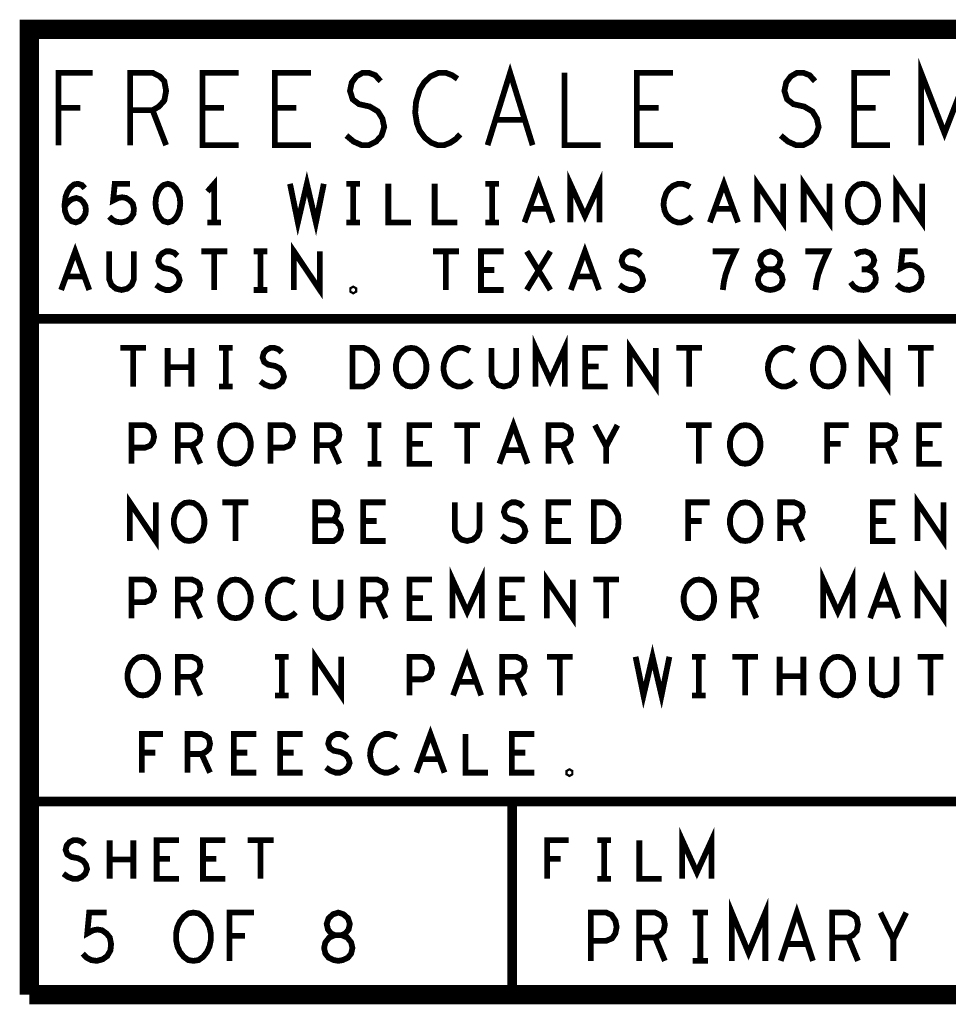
# Model space of a CAD drawing. Extents: x -1.06 to 2.96, y -1.58 to 2.
# Tile 1 of 8: x -1.06 to -0.09, y -1.58 to -0.56. Entities that reach past the tile are written whole.
import ezdxf

# ---------------------------------------------------------------- set-up
doc = ezdxf.new("R2010")
doc.units = 0
doc.layers.add('PAS_ART', color=6, linetype='CONTINUOUS')

msp = doc.modelspace()

# ---------------------------------------------------------------- linework, layer by layer
at = {"layer": 'PAS_ART'}
for points, const_width in [([(2.9538, -0.5653), (2.9538, -1.5653), (-1.0462, -1.5653)], 0.02), ([(-1.0462, -1.5653), (-1.0462, -0.5653), (2.9538, -0.5653)], 0.02), ([(-0.57153, -0.6853), (-0.5482, -0.6103), (-0.52487, -0.6853)], 0.006), ([(-0.12247, -0.6853), (-0.12247, -0.6103), (-0.0982, -0.6728), (-0.07393, -0.6103), (-0.07393, -0.6853)], 0.006), ([(-1.01593, -0.6853), (-1.01593, -0.6103), (-0.98047, -0.6103)], 0.006), ([(-0.94187, -0.6853), (-0.94187, -0.6103), (-0.91853, -0.6103), (-0.91107, -0.61405), (-0.9064, -0.61905), (-0.90453, -0.62905), (-0.9064, -0.63905), (-0.912, -0.6453), (-0.91853, -0.64905), (-0.94187, -0.64905)], 0.006), ([(-0.82953, -0.6853), (-0.86687, -0.6853), (-0.86687, -0.6103), (-0.82953, -0.6103)], 0.006), ([(-0.75453, -0.6853), (-0.79187, -0.6853), (-0.79187, -0.6103), (-0.75453, -0.6103)], 0.006), ([(-0.7178, -0.6753), (-0.71033, -0.68155), (-0.70193, -0.6853), (-0.69447, -0.6853), (-0.687, -0.68155), (-0.6814, -0.6753), (-0.6786, -0.66655), (-0.68047, -0.6578), (-0.68513, -0.6503), (-0.69353, -0.6453), (-0.70473, -0.6428), (-0.71127, -0.6378), (-0.71407, -0.62905), (-0.7122, -0.6203), (-0.70753, -0.61405), (-0.701, -0.6103), (-0.69447, -0.6103), (-0.68793, -0.6128), (-0.68233, -0.61905)], 0.006), ([(-0.60267, -0.61655), (-0.60827, -0.6128), (-0.6148, -0.6103), (-0.62227, -0.6103), (-0.63067, -0.61405), (-0.6372, -0.6203), (-0.64187, -0.6278), (-0.6456, -0.6403), (-0.64653, -0.65155), (-0.64467, -0.6628), (-0.64187, -0.6703), (-0.63627, -0.6778), (-0.62973, -0.6828), (-0.6232, -0.6853), (-0.61667, -0.6853), (-0.61013, -0.6828), (-0.60453, -0.67905), (-0.59987, -0.67405)], 0.006), ([(-0.49187, -0.6103), (-0.49187, -0.6853), (-0.45453, -0.6853)], 0.006), ([(-0.37953, -0.6853), (-0.41687, -0.6853), (-0.41687, -0.6103), (-0.37953, -0.6103)], 0.006), ([(-0.2678, -0.6753), (-0.26033, -0.68155), (-0.25193, -0.6853), (-0.24447, -0.6853), (-0.237, -0.68155), (-0.2314, -0.6753), (-0.2286, -0.66655), (-0.23047, -0.6578), (-0.23513, -0.6503), (-0.24353, -0.6453), (-0.25473, -0.6428), (-0.26127, -0.6378), (-0.26407, -0.62905), (-0.2622, -0.6203), (-0.25753, -0.61405), (-0.251, -0.6103), (-0.24447, -0.6103), (-0.23793, -0.6128), (-0.23233, -0.61905)], 0.006), ([(-0.15453, -0.6853), (-0.19187, -0.6853), (-0.19187, -0.6103), (-0.15453, -0.6103)], 0.006), ([(-0.99353, -0.64655), (-1.01593, -0.64655)], 0.006), ([(-0.91853, -0.64905), (-0.90453, -0.6853)], 0.006), ([(-0.84447, -0.64655), (-0.86687, -0.64655)], 0.006), ([(-0.76947, -0.64655), (-0.79187, -0.64655)], 0.006), ([(-0.39447, -0.64655), (-0.41687, -0.64655)], 0.006), ([(-0.16947, -0.64655), (-0.19187, -0.64655)], 0.006), ([(-0.53327, -0.65905), (-0.56313, -0.65905)], 0.006), ([(-0.7762, -0.7253), (-0.76803, -0.7653), (-0.7587, -0.7253), (-0.74937, -0.7653), (-0.7412, -0.7253)], 0.006), ([(-0.48587, -0.7653), (-0.48587, -0.7253), (-0.4707, -0.75863), (-0.45553, -0.7253), (-0.45553, -0.7653)], 0.006), ([(-1.00978, -0.74863), (-1.0057, -0.74397), (-1.0022, -0.7413), (-0.99753, -0.73997), (-0.99345, -0.7413), (-0.99053, -0.74397), (-0.9882, -0.74797), (-0.98762, -0.75263), (-0.9882, -0.75663), (-0.99053, -0.76063), (-0.99403, -0.76397), (-0.99812, -0.7653), (-1.00278, -0.76397), (-1.00687, -0.75997), (-1.0092, -0.75397), (-1.00978, -0.7473), (-1.00862, -0.73863), (-1.00687, -0.73397), (-1.00395, -0.7293), (-0.99987, -0.72597), (-0.99578, -0.7253), (-0.9917, -0.72663), (-0.98878, -0.72997)], 0.006), ([(-0.96353, -0.7593), (-0.96003, -0.76263), (-0.95595, -0.76463), (-0.9507, -0.7653), (-0.94545, -0.76397), (-0.94137, -0.7613), (-0.93845, -0.75663), (-0.93787, -0.7513), (-0.93903, -0.74597), (-0.94195, -0.74263), (-0.94603, -0.73997), (-0.95012, -0.7393), (-0.9542, -0.73997), (-0.95945, -0.74263), (-0.9577, -0.7253), (-0.94195, -0.7253)], 0.006), ([(-0.9027, -0.7253), (-0.90737, -0.72663), (-0.91087, -0.72997), (-0.9132, -0.73397), (-0.91495, -0.7393), (-0.91553, -0.7453), (-0.91495, -0.7513), (-0.9132, -0.75663), (-0.91087, -0.76063), (-0.90737, -0.76397), (-0.9027, -0.7653), (-0.89803, -0.76397), (-0.89453, -0.76063), (-0.8922, -0.75663), (-0.89045, -0.7513), (-0.88987, -0.7453), (-0.89045, -0.7393), (-0.8922, -0.73397), (-0.89453, -0.72997), (-0.89803, -0.72663), (-0.9027, -0.7253)], 0.006), ([(-0.8547, -0.7653), (-0.8547, -0.7253), (-0.8617, -0.7333)], 0.006), ([(-0.7177, -0.7253), (-0.7037, -0.7253)], 0.006), ([(-0.7107, -0.7253), (-0.7107, -0.7653)], 0.006), ([(-0.67437, -0.7253), (-0.67437, -0.7653), (-0.65103, -0.7653)], 0.006), ([(-0.62637, -0.7253), (-0.62637, -0.7653), (-0.60303, -0.7653)], 0.006), ([(-0.5737, -0.7253), (-0.5597, -0.7253)], 0.006), ([(-0.5667, -0.7253), (-0.5667, -0.7653)], 0.006), ([(-0.53328, -0.7653), (-0.5187, -0.7253), (-0.50412, -0.7653)], 0.006), ([(-0.36187, -0.72863), (-0.36537, -0.72663), (-0.36945, -0.7253), (-0.37412, -0.7253), (-0.37937, -0.7273), (-0.38345, -0.73063), (-0.38637, -0.73463), (-0.3887, -0.7413), (-0.38928, -0.7473), (-0.38812, -0.7533), (-0.38637, -0.7573), (-0.38287, -0.7613), (-0.37878, -0.76397), (-0.3747, -0.7653), (-0.37062, -0.7653), (-0.36653, -0.76397), (-0.36303, -0.76197), (-0.36012, -0.7593)], 0.006), ([(-0.34128, -0.7653), (-0.3267, -0.7253), (-0.31212, -0.7653)], 0.006), ([(-0.29212, -0.7653), (-0.29212, -0.7253), (-0.26528, -0.7653), (-0.26528, -0.7253)], 0.006), ([(-0.24412, -0.7653), (-0.24412, -0.7253), (-0.21728, -0.7653), (-0.21728, -0.7253)], 0.006), ([(-0.1827, -0.7653), (-0.18737, -0.76463), (-0.19145, -0.76197), (-0.19495, -0.75797), (-0.19728, -0.7533), (-0.19845, -0.74797), (-0.19845, -0.74263), (-0.19728, -0.7373), (-0.19495, -0.73263), (-0.19145, -0.72863), (-0.18737, -0.72597), (-0.1827, -0.7253), (-0.17803, -0.72597), (-0.17395, -0.72863), (-0.17045, -0.73263), (-0.16812, -0.7373), (-0.16695, -0.74263), (-0.16695, -0.74797), (-0.16812, -0.7533), (-0.17045, -0.75797), (-0.17395, -0.76197), (-0.17803, -0.76463), (-0.1827, -0.7653)], 0.006), ([(-0.14812, -0.7653), (-0.14812, -0.7253), (-0.12128, -0.7653), (-0.12128, -0.7253)], 0.006), ([(-0.50937, -0.7513), (-0.52803, -0.7513)], 0.006), ([(-0.31737, -0.7513), (-0.33603, -0.7513)], 0.006), ([(-0.8617, -0.7653), (-0.8477, -0.7653)], 0.006), ([(-0.7177, -0.7653), (-0.7037, -0.7653)], 0.006), ([(-0.5737, -0.7653), (-0.5597, -0.7653)], 0.006), ([(-1.01328, -0.8353), (-0.9987, -0.7953), (-0.98412, -0.8353)], 0.006), ([(-0.96353, -0.7953), (-0.96353, -0.82397), (-0.9612, -0.82997), (-0.95653, -0.83397), (-0.9507, -0.8353), (-0.94487, -0.83397), (-0.9402, -0.82997), (-0.93787, -0.82397), (-0.93787, -0.7953)], 0.006), ([(-0.91495, -0.82997), (-0.91028, -0.8333), (-0.90503, -0.8353), (-0.90037, -0.8353), (-0.8957, -0.8333), (-0.8922, -0.82997), (-0.89045, -0.8253), (-0.89162, -0.82063), (-0.89453, -0.81663), (-0.89978, -0.81397), (-0.90678, -0.81263), (-0.91087, -0.80997), (-0.91262, -0.8053), (-0.91145, -0.80063), (-0.90853, -0.7973), (-0.90445, -0.7953), (-0.90037, -0.7953), (-0.89628, -0.79663), (-0.89278, -0.79997)], 0.006), ([(-0.86812, -0.7953), (-0.84128, -0.7953)], 0.006), ([(-0.8547, -0.7953), (-0.8547, -0.8353)], 0.006), ([(-0.8137, -0.7953), (-0.7997, -0.7953)], 0.006), ([(-0.8067, -0.7953), (-0.8067, -0.8353)], 0.006), ([(-0.77212, -0.8353), (-0.77212, -0.7953), (-0.74528, -0.8353), (-0.74528, -0.7953)], 0.006), ([(-0.62812, -0.7953), (-0.60128, -0.7953)], 0.006), ([(-0.6147, -0.7953), (-0.6147, -0.8353)], 0.006), ([(-0.55503, -0.8353), (-0.57837, -0.8353), (-0.57837, -0.7953), (-0.55503, -0.7953)], 0.006), ([(-0.53095, -0.8353), (-0.50645, -0.7953)], 0.006), ([(-0.53095, -0.7953), (-0.50645, -0.8353)], 0.006), ([(-0.48528, -0.8353), (-0.4707, -0.7953), (-0.45612, -0.8353)], 0.006), ([(-0.43495, -0.82997), (-0.43028, -0.8333), (-0.42503, -0.8353), (-0.42037, -0.8353), (-0.4157, -0.8333), (-0.4122, -0.82997), (-0.41045, -0.8253), (-0.41162, -0.82063), (-0.41453, -0.81663), (-0.41978, -0.81397), (-0.42678, -0.81263), (-0.43087, -0.80997), (-0.43262, -0.8053), (-0.43145, -0.80063), (-0.42853, -0.7973), (-0.42445, -0.7953), (-0.42037, -0.7953), (-0.41628, -0.79663), (-0.41278, -0.79997)], 0.006), ([(-0.32787, -0.8353), (-0.3267, -0.82663), (-0.32495, -0.8193), (-0.32262, -0.81263), (-0.3197, -0.8053), (-0.31503, -0.7953), (-0.33837, -0.7953)], 0.006), ([(-0.2787, -0.8353), (-0.27462, -0.83463), (-0.26995, -0.83263), (-0.26703, -0.8293), (-0.26587, -0.82463), (-0.26703, -0.81997), (-0.27053, -0.81597), (-0.27578, -0.81397), (-0.28162, -0.81397), (-0.28512, -0.81263), (-0.28803, -0.8093), (-0.2892, -0.80463), (-0.28745, -0.79997), (-0.28337, -0.79663), (-0.2787, -0.7953), (-0.27403, -0.79663), (-0.26995, -0.79997), (-0.2682, -0.80463), (-0.26937, -0.8093), (-0.27228, -0.81263), (-0.27578, -0.81397), (-0.28162, -0.81397), (-0.28687, -0.81597), (-0.29037, -0.81997), (-0.29153, -0.82463), (-0.29037, -0.8293), (-0.28745, -0.83263), (-0.28278, -0.83463), (-0.2787, -0.8353)], 0.006), ([(-0.23187, -0.8353), (-0.2307, -0.82663), (-0.22895, -0.8193), (-0.22662, -0.81263), (-0.2237, -0.8053), (-0.21903, -0.7953), (-0.24237, -0.7953)], 0.006), ([(-0.17862, -0.81397), (-0.17512, -0.81197), (-0.1722, -0.80863), (-0.17103, -0.80463), (-0.1722, -0.80063), (-0.17512, -0.7973), (-0.18037, -0.7953), (-0.18562, -0.79597), (-0.19087, -0.79863)], 0.006), ([(-0.14753, -0.8293), (-0.14403, -0.83263), (-0.13995, -0.83463), (-0.1347, -0.8353), (-0.12945, -0.83397), (-0.12537, -0.8313), (-0.12245, -0.82663), (-0.12187, -0.8213), (-0.12303, -0.81597), (-0.12595, -0.81263), (-0.13003, -0.80997), (-0.13412, -0.8093), (-0.1382, -0.80997), (-0.14345, -0.81263), (-0.1417, -0.7953), (-0.12595, -0.7953)], 0.006), ([(-0.56437, -0.81463), (-0.57837, -0.81463)], 0.006), ([(-0.19553, -0.8273), (-0.19203, -0.83197), (-0.18737, -0.83463), (-0.18212, -0.8353), (-0.17745, -0.83463), (-0.17278, -0.8313), (-0.16987, -0.8273), (-0.16928, -0.8233), (-0.17045, -0.81863), (-0.17453, -0.8153), (-0.17862, -0.81397), (-0.18387, -0.81397)], 0.006), ([(-0.98937, -0.8213), (-1.00803, -0.8213)], 0.006), ([(-0.46137, -0.8213), (-0.48003, -0.8213)], 0.006), ([(-0.8137, -0.8353), (-0.7997, -0.8353)], 0.006), ([(-0.7107, -0.83663), (-0.71187, -0.83597), (-0.71187, -0.83463), (-0.7107, -0.83397), (-0.70953, -0.83463), (-0.70953, -0.83597), (-0.7107, -0.83663)], 0.006), ([(-1.0462, -1.0653), (-1.0462, -0.8653), (2.9538, -0.8653)], 0.01), ([(-0.52187, -0.9353), (-0.52187, -0.8953), (-0.5067, -0.92863), (-0.49153, -0.8953), (-0.49153, -0.9353)], 0.006), ([(-0.42412, -0.9353), (-0.42412, -0.8953), (-0.39728, -0.9353), (-0.39728, -0.8953)], 0.006), ([(-0.18412, -0.9353), (-0.18412, -0.8953), (-0.15728, -0.9353), (-0.15728, -0.8953)], 0.006), ([(-0.95212, -0.8953), (-0.92528, -0.8953)], 0.006), ([(-0.9387, -0.8953), (-0.9387, -0.9353)], 0.006), ([(-0.90295, -0.9353), (-0.90295, -0.8953)], 0.006), ([(-0.87845, -0.8953), (-0.87845, -0.9353)], 0.006), ([(-0.8497, -0.8953), (-0.8357, -0.8953)], 0.006), ([(-0.8427, -0.8953), (-0.8427, -0.9353)], 0.006), ([(-0.80695, -0.92997), (-0.80228, -0.9333), (-0.79703, -0.9353), (-0.79237, -0.9353), (-0.7877, -0.9333), (-0.7842, -0.92997), (-0.78245, -0.9253), (-0.78362, -0.92063), (-0.78653, -0.91663), (-0.79178, -0.91397), (-0.79878, -0.91263), (-0.80287, -0.90997), (-0.80462, -0.9053), (-0.80345, -0.90063), (-0.80053, -0.8973), (-0.79645, -0.8953), (-0.79237, -0.8953), (-0.78828, -0.89663), (-0.78478, -0.89997)], 0.006), ([(-0.71153, -0.9353), (-0.71153, -0.8953), (-0.69987, -0.8953), (-0.6952, -0.8973), (-0.6917, -0.89997), (-0.68878, -0.90397), (-0.68645, -0.90863), (-0.68587, -0.9153), (-0.68645, -0.92197), (-0.68878, -0.92663), (-0.6917, -0.93063), (-0.6952, -0.9333), (-0.69987, -0.9353), (-0.71153, -0.9353)], 0.006), ([(-0.6507, -0.9353), (-0.65537, -0.93463), (-0.65945, -0.93197), (-0.66295, -0.92797), (-0.66528, -0.9233), (-0.66645, -0.91797), (-0.66645, -0.91263), (-0.66528, -0.9073), (-0.66295, -0.90263), (-0.65945, -0.89863), (-0.65537, -0.89597), (-0.6507, -0.8953), (-0.64603, -0.89597), (-0.64195, -0.89863), (-0.63845, -0.90263), (-0.63612, -0.9073), (-0.63495, -0.91263), (-0.63495, -0.91797), (-0.63612, -0.9233), (-0.63845, -0.92797), (-0.64195, -0.93197), (-0.64603, -0.93463), (-0.6507, -0.9353)], 0.006), ([(-0.58987, -0.89863), (-0.59337, -0.89663), (-0.59745, -0.8953), (-0.60212, -0.8953), (-0.60737, -0.8973), (-0.61145, -0.90063), (-0.61437, -0.90463), (-0.6167, -0.9113), (-0.61728, -0.9173), (-0.61612, -0.9233), (-0.61437, -0.9273), (-0.61087, -0.9313), (-0.60678, -0.93397), (-0.6027, -0.9353), (-0.59862, -0.9353), (-0.59453, -0.93397), (-0.59103, -0.93197), (-0.58812, -0.9293)], 0.006), ([(-0.56753, -0.8953), (-0.56753, -0.92397), (-0.5652, -0.92997), (-0.56053, -0.93397), (-0.5547, -0.9353), (-0.54887, -0.93397), (-0.5442, -0.92997), (-0.54187, -0.92397), (-0.54187, -0.8953)], 0.006), ([(-0.44703, -0.9353), (-0.47037, -0.9353), (-0.47037, -0.8953), (-0.44703, -0.8953)], 0.006), ([(-0.37612, -0.8953), (-0.34928, -0.8953)], 0.006), ([(-0.3627, -0.8953), (-0.3627, -0.9353)], 0.006), ([(-0.25387, -0.89863), (-0.25737, -0.89663), (-0.26145, -0.8953), (-0.26612, -0.8953), (-0.27137, -0.8973), (-0.27545, -0.90063), (-0.27837, -0.90463), (-0.2807, -0.9113), (-0.28128, -0.9173), (-0.28012, -0.9233), (-0.27837, -0.9273), (-0.27487, -0.9313), (-0.27078, -0.93397), (-0.2667, -0.9353), (-0.26262, -0.9353), (-0.25853, -0.93397), (-0.25503, -0.93197), (-0.25212, -0.9293)], 0.006), ([(-0.2187, -0.9353), (-0.22337, -0.93463), (-0.22745, -0.93197), (-0.23095, -0.92797), (-0.23328, -0.9233), (-0.23445, -0.91797), (-0.23445, -0.91263), (-0.23328, -0.9073), (-0.23095, -0.90263), (-0.22745, -0.89863), (-0.22337, -0.89597), (-0.2187, -0.8953), (-0.21403, -0.89597), (-0.20995, -0.89863), (-0.20645, -0.90263), (-0.20412, -0.9073), (-0.20295, -0.91263), (-0.20295, -0.91797), (-0.20412, -0.9233), (-0.20645, -0.92797), (-0.20995, -0.93197), (-0.21403, -0.93463), (-0.2187, -0.9353)], 0.006), ([(-0.13612, -0.8953), (-0.10928, -0.8953)], 0.006), ([(-0.1227, -0.8953), (-0.1227, -0.9353)], 0.006), ([(-0.87845, -0.9153), (-0.90295, -0.9153)], 0.006), ([(-0.45637, -0.91463), (-0.47037, -0.91463)], 0.006), ([(-0.8497, -0.9353), (-0.8357, -0.9353)], 0.006), ([(-0.55928, -1.0153), (-0.5447, -0.9753), (-0.53012, -1.0153)], 0.006), ([(-0.94037, -1.0153), (-0.94037, -0.9753), (-0.92637, -0.9753), (-0.9217, -0.9773), (-0.9182, -0.98197), (-0.91703, -0.9873), (-0.9182, -0.99263), (-0.92112, -0.99663), (-0.92637, -0.99863), (-0.94037, -0.99863)], 0.006), ([(-0.89237, -1.0153), (-0.89237, -0.9753), (-0.87778, -0.9753), (-0.87312, -0.9773), (-0.8702, -0.97997), (-0.86903, -0.9853), (-0.8702, -0.99063), (-0.8737, -0.99397), (-0.87778, -0.99597), (-0.89237, -0.99597)], 0.006), ([(-0.8327, -1.0153), (-0.83737, -1.01463), (-0.84145, -1.01197), (-0.84495, -1.00797), (-0.84728, -1.0033), (-0.84845, -0.99797), (-0.84845, -0.99263), (-0.84728, -0.9873), (-0.84495, -0.98263), (-0.84145, -0.97863), (-0.83737, -0.97597), (-0.8327, -0.9753), (-0.82803, -0.97597), (-0.82395, -0.97863), (-0.82045, -0.98263), (-0.81812, -0.9873), (-0.81695, -0.99263), (-0.81695, -0.99797), (-0.81812, -1.0033), (-0.82045, -1.00797), (-0.82395, -1.01197), (-0.82803, -1.01463), (-0.8327, -1.0153)], 0.006), ([(-0.79637, -1.0153), (-0.79637, -0.9753), (-0.78237, -0.9753), (-0.7777, -0.9773), (-0.7742, -0.98197), (-0.77303, -0.9873), (-0.7742, -0.99263), (-0.77712, -0.99663), (-0.78237, -0.99863), (-0.79637, -0.99863)], 0.006), ([(-0.74837, -1.0153), (-0.74837, -0.9753), (-0.73378, -0.9753), (-0.72912, -0.9773), (-0.7262, -0.97997), (-0.72503, -0.9853), (-0.7262, -0.99063), (-0.7297, -0.99397), (-0.73378, -0.99597), (-0.74837, -0.99597)], 0.006), ([(-0.6957, -0.9753), (-0.6817, -0.9753)], 0.006), ([(-0.6887, -0.9753), (-0.6887, -1.0153)], 0.006), ([(-0.62903, -1.0153), (-0.65237, -1.0153), (-0.65237, -0.9753), (-0.62903, -0.9753)], 0.006), ([(-0.60612, -0.9753), (-0.57928, -0.9753)], 0.006), ([(-0.5927, -0.9753), (-0.5927, -1.0153)], 0.006), ([(-0.50837, -1.0153), (-0.50837, -0.9753), (-0.49378, -0.9753), (-0.48912, -0.9773), (-0.4862, -0.97997), (-0.48503, -0.9853), (-0.4862, -0.99063), (-0.4897, -0.99397), (-0.49378, -0.99597), (-0.50837, -0.99597)], 0.006), ([(-0.4487, -1.0153), (-0.4487, -0.9973), (-0.46037, -0.9753)], 0.006), ([(-0.43703, -0.9753), (-0.4487, -0.9973)], 0.006), ([(-0.36612, -0.9753), (-0.33928, -0.9753)], 0.006), ([(-0.3527, -0.9753), (-0.3527, -1.0153)], 0.006), ([(-0.3047, -1.0153), (-0.30937, -1.01463), (-0.31345, -1.01197), (-0.31695, -1.00797), (-0.31928, -1.0033), (-0.32045, -0.99797), (-0.32045, -0.99263), (-0.31928, -0.9873), (-0.31695, -0.98263), (-0.31345, -0.97863), (-0.30937, -0.97597), (-0.3047, -0.9753), (-0.30003, -0.97597), (-0.29595, -0.97863), (-0.29245, -0.98263), (-0.29012, -0.9873), (-0.28895, -0.99263), (-0.28895, -0.99797), (-0.29012, -1.0033), (-0.29245, -1.00797), (-0.29595, -1.01197), (-0.30003, -1.01463), (-0.3047, -1.0153)], 0.006), ([(-0.21978, -1.0153), (-0.21978, -0.9753), (-0.19762, -0.9753)], 0.006), ([(-0.17237, -1.0153), (-0.17237, -0.9753), (-0.15778, -0.9753), (-0.15312, -0.9773), (-0.1502, -0.97997), (-0.14903, -0.9853), (-0.1502, -0.99063), (-0.1537, -0.99397), (-0.15778, -0.99597), (-0.17237, -0.99597)], 0.006), ([(-0.10103, -1.0153), (-0.12437, -1.0153), (-0.12437, -0.9753), (-0.10103, -0.9753)], 0.006), ([(-0.87778, -0.99597), (-0.86903, -1.0153)], 0.006), ([(-0.73378, -0.99597), (-0.72503, -1.0153)], 0.006), ([(-0.63837, -0.99463), (-0.65237, -0.99463)], 0.006), ([(-0.53537, -1.0013), (-0.55403, -1.0013)], 0.006), ([(-0.49378, -0.99597), (-0.48503, -1.0153)], 0.006), ([(-0.20578, -0.99463), (-0.21978, -0.99463)], 0.006), ([(-0.15778, -0.99597), (-0.14903, -1.0153)], 0.006), ([(-0.11037, -0.99463), (-0.12437, -0.99463)], 0.006), ([(-0.6957, -1.0153), (-0.6817, -1.0153)], 0.006), ([(-0.94212, -1.0953), (-0.94212, -1.0553), (-0.91528, -1.0953), (-0.91528, -1.0553)], 0.006), ([(-0.12612, -1.0953), (-0.12612, -1.0553), (-0.09928, -1.0953), (-0.09928, -1.0553)], 0.006), ([(-0.8807, -1.0953), (-0.88537, -1.09463), (-0.88945, -1.09197), (-0.89295, -1.08797), (-0.89528, -1.0833), (-0.89645, -1.07797), (-0.89645, -1.07263), (-0.89528, -1.0673), (-0.89295, -1.06263), (-0.88945, -1.05863), (-0.88537, -1.05597), (-0.8807, -1.0553), (-0.87603, -1.05597), (-0.87195, -1.05863), (-0.86845, -1.06263), (-0.86612, -1.0673), (-0.86495, -1.07263), (-0.86495, -1.07797), (-0.86612, -1.0833), (-0.86845, -1.08797), (-0.87195, -1.09197), (-0.87603, -1.09463), (-0.8807, -1.0953)], 0.006), ([(-0.84612, -1.0553), (-0.81928, -1.0553)], 0.006), ([(-0.8327, -1.0553), (-0.8327, -1.0953)], 0.006), ([(-0.73203, -1.07397), (-0.7297, -1.07197), (-0.72795, -1.06863), (-0.72678, -1.06397), (-0.72795, -1.05997), (-0.73028, -1.0573), (-0.73437, -1.0553), (-0.75012, -1.0553), (-0.75012, -1.0953), (-0.73087, -1.0953), (-0.72678, -1.09263), (-0.72445, -1.08863), (-0.72328, -1.08397), (-0.72445, -1.0793), (-0.72795, -1.0753), (-0.73203, -1.07397), (-0.75012, -1.07397)], 0.006), ([(-0.67703, -1.0953), (-0.70037, -1.0953), (-0.70037, -1.0553), (-0.67703, -1.0553)], 0.006), ([(-0.60553, -1.0553), (-0.60553, -1.08397), (-0.6032, -1.08997), (-0.59853, -1.09397), (-0.5927, -1.0953), (-0.58687, -1.09397), (-0.5822, -1.08997), (-0.57987, -1.08397), (-0.57987, -1.0553)], 0.006), ([(-0.55695, -1.08997), (-0.55228, -1.0933), (-0.54703, -1.0953), (-0.54237, -1.0953), (-0.5377, -1.0933), (-0.5342, -1.08997), (-0.53245, -1.0853), (-0.53362, -1.08063), (-0.53653, -1.07663), (-0.54178, -1.07397), (-0.54878, -1.07263), (-0.55287, -1.06997), (-0.55462, -1.0653), (-0.55345, -1.06063), (-0.55053, -1.0573), (-0.54645, -1.0553), (-0.54237, -1.0553), (-0.53828, -1.05663), (-0.53478, -1.05997)], 0.006), ([(-0.48503, -1.0953), (-0.50837, -1.0953), (-0.50837, -1.0553), (-0.48503, -1.0553)], 0.006), ([(-0.46153, -1.0953), (-0.46153, -1.0553), (-0.44987, -1.0553), (-0.4452, -1.0573), (-0.4417, -1.05997), (-0.43878, -1.06397), (-0.43645, -1.06863), (-0.43587, -1.0753), (-0.43645, -1.08197), (-0.43878, -1.08663), (-0.4417, -1.09063), (-0.4452, -1.0933), (-0.44987, -1.0953), (-0.46153, -1.0953)], 0.006), ([(-0.36378, -1.0953), (-0.36378, -1.0553), (-0.34162, -1.0553)], 0.006), ([(-0.3047, -1.0953), (-0.30937, -1.09463), (-0.31345, -1.09197), (-0.31695, -1.08797), (-0.31928, -1.0833), (-0.32045, -1.07797), (-0.32045, -1.07263), (-0.31928, -1.0673), (-0.31695, -1.06263), (-0.31345, -1.05863), (-0.30937, -1.05597), (-0.3047, -1.0553), (-0.30003, -1.05597), (-0.29595, -1.05863), (-0.29245, -1.06263), (-0.29012, -1.0673), (-0.28895, -1.07263), (-0.28895, -1.07797), (-0.29012, -1.0833), (-0.29245, -1.08797), (-0.29595, -1.09197), (-0.30003, -1.09463), (-0.3047, -1.0953)], 0.006), ([(-0.26837, -1.0953), (-0.26837, -1.0553), (-0.25378, -1.0553), (-0.24912, -1.0573), (-0.2462, -1.05997), (-0.24503, -1.0653), (-0.2462, -1.07063), (-0.2497, -1.07397), (-0.25378, -1.07597), (-0.26837, -1.07597)], 0.006), ([(-0.14903, -1.0953), (-0.17237, -1.0953), (-0.17237, -1.0553), (-0.14903, -1.0553)], 0.006), ([(-0.68637, -1.07463), (-0.70037, -1.07463)], 0.006), ([(-0.49437, -1.07463), (-0.50837, -1.07463)], 0.006), ([(-0.34978, -1.07463), (-0.36378, -1.07463)], 0.006), ([(-0.25378, -1.07597), (-0.24503, -1.0953)], 0.006), ([(-0.15837, -1.07463), (-0.17237, -1.07463)], 0.006), ([(-0.60787, -1.1753), (-0.60787, -1.1353), (-0.5927, -1.16863), (-0.57753, -1.1353), (-0.57753, -1.1753)], 0.006), ([(-0.22387, -1.1753), (-0.22387, -1.1353), (-0.2087, -1.16863), (-0.19353, -1.1353), (-0.19353, -1.1753)], 0.006), ([(-0.51012, -1.1753), (-0.51012, -1.1353), (-0.48328, -1.1753), (-0.48328, -1.1353)], 0.006), ([(-0.17528, -1.1753), (-0.1607, -1.1353), (-0.14612, -1.1753)], 0.006), ([(-0.12612, -1.1753), (-0.12612, -1.1353), (-0.09928, -1.1753), (-0.09928, -1.1353)], 0.006), ([(-0.94037, -1.1753), (-0.94037, -1.1353), (-0.92637, -1.1353), (-0.9217, -1.1373), (-0.9182, -1.14197), (-0.91703, -1.1473), (-0.9182, -1.15263), (-0.92112, -1.15663), (-0.92637, -1.15863), (-0.94037, -1.15863)], 0.006), ([(-0.89237, -1.1753), (-0.89237, -1.1353), (-0.87778, -1.1353), (-0.87312, -1.1373), (-0.8702, -1.13997), (-0.86903, -1.1453), (-0.8702, -1.15063), (-0.8737, -1.15397), (-0.87778, -1.15597), (-0.89237, -1.15597)], 0.006), ([(-0.8327, -1.1753), (-0.83737, -1.17463), (-0.84145, -1.17197), (-0.84495, -1.16797), (-0.84728, -1.1633), (-0.84845, -1.15797), (-0.84845, -1.15263), (-0.84728, -1.1473), (-0.84495, -1.14263), (-0.84145, -1.13863), (-0.83737, -1.13597), (-0.8327, -1.1353), (-0.82803, -1.13597), (-0.82395, -1.13863), (-0.82045, -1.14263), (-0.81812, -1.1473), (-0.81695, -1.15263), (-0.81695, -1.15797), (-0.81812, -1.1633), (-0.82045, -1.16797), (-0.82395, -1.17197), (-0.82803, -1.17463), (-0.8327, -1.1753)], 0.006), ([(-0.77187, -1.13863), (-0.77537, -1.13663), (-0.77945, -1.1353), (-0.78412, -1.1353), (-0.78937, -1.1373), (-0.79345, -1.14063), (-0.79637, -1.14463), (-0.7987, -1.1513), (-0.79928, -1.1573), (-0.79812, -1.1633), (-0.79637, -1.1673), (-0.79287, -1.1713), (-0.78878, -1.17397), (-0.7847, -1.1753), (-0.78062, -1.1753), (-0.77653, -1.17397), (-0.77303, -1.17197), (-0.77012, -1.1693)], 0.006), ([(-0.74953, -1.1353), (-0.74953, -1.16397), (-0.7472, -1.16997), (-0.74253, -1.17397), (-0.7367, -1.1753), (-0.73087, -1.17397), (-0.7262, -1.16997), (-0.72387, -1.16397), (-0.72387, -1.1353)], 0.006), ([(-0.70037, -1.1753), (-0.70037, -1.1353), (-0.68578, -1.1353), (-0.68112, -1.1373), (-0.6782, -1.13997), (-0.67703, -1.1453), (-0.6782, -1.15063), (-0.6817, -1.15397), (-0.68578, -1.15597), (-0.70037, -1.15597)], 0.006), ([(-0.62903, -1.1753), (-0.65237, -1.1753), (-0.65237, -1.1353), (-0.62903, -1.1353)], 0.006), ([(-0.53303, -1.1753), (-0.55637, -1.1753), (-0.55637, -1.1353), (-0.53303, -1.1353)], 0.006), ([(-0.46212, -1.1353), (-0.43528, -1.1353)], 0.006), ([(-0.4487, -1.1353), (-0.4487, -1.1753)], 0.006), ([(-0.3527, -1.1753), (-0.35737, -1.17463), (-0.36145, -1.17197), (-0.36495, -1.16797), (-0.36728, -1.1633), (-0.36845, -1.15797), (-0.36845, -1.15263), (-0.36728, -1.1473), (-0.36495, -1.14263), (-0.36145, -1.13863), (-0.35737, -1.13597), (-0.3527, -1.1353), (-0.34803, -1.13597), (-0.34395, -1.13863), (-0.34045, -1.14263), (-0.33812, -1.1473), (-0.33695, -1.15263), (-0.33695, -1.15797), (-0.33812, -1.1633), (-0.34045, -1.16797), (-0.34395, -1.17197), (-0.34803, -1.17463), (-0.3527, -1.1753)], 0.006), ([(-0.31637, -1.1753), (-0.31637, -1.1353), (-0.30178, -1.1353), (-0.29712, -1.1373), (-0.2942, -1.13997), (-0.29303, -1.1453), (-0.2942, -1.15063), (-0.2977, -1.15397), (-0.30178, -1.15597), (-0.31637, -1.15597)], 0.006), ([(-0.63837, -1.15463), (-0.65237, -1.15463)], 0.006), ([(-0.54237, -1.15463), (-0.55637, -1.15463)], 0.006), ([(-0.87778, -1.15597), (-0.86903, -1.1753)], 0.006), ([(-0.68578, -1.15597), (-0.67703, -1.1753)], 0.006), ([(-0.30178, -1.15597), (-0.29303, -1.1753)], 0.006), ([(-0.15137, -1.1613), (-0.17003, -1.1613)], 0.006), ([(-0.4182, -1.2153), (-0.41003, -1.2553), (-0.4007, -1.2153), (-0.39137, -1.2553), (-0.3832, -1.2153)], 0.006), ([(-0.9287, -1.2553), (-0.93337, -1.25463), (-0.93745, -1.25197), (-0.94095, -1.24797), (-0.94328, -1.2433), (-0.94445, -1.23797), (-0.94445, -1.23263), (-0.94328, -1.2273), (-0.94095, -1.22263), (-0.93745, -1.21863), (-0.93337, -1.21597), (-0.9287, -1.2153), (-0.92403, -1.21597), (-0.91995, -1.21863), (-0.91645, -1.22263), (-0.91412, -1.2273), (-0.91295, -1.23263), (-0.91295, -1.23797), (-0.91412, -1.2433), (-0.91645, -1.24797), (-0.91995, -1.25197), (-0.92403, -1.25463), (-0.9287, -1.2553)], 0.006), ([(-0.89237, -1.2553), (-0.89237, -1.2153), (-0.87778, -1.2153), (-0.87312, -1.2173), (-0.8702, -1.21997), (-0.86903, -1.2253), (-0.8702, -1.23063), (-0.8737, -1.23397), (-0.87778, -1.23597), (-0.89237, -1.23597)], 0.006), ([(-0.7917, -1.2153), (-0.7777, -1.2153)], 0.006), ([(-0.7847, -1.2153), (-0.7847, -1.2553)], 0.006), ([(-0.75012, -1.2553), (-0.75012, -1.2153), (-0.72328, -1.2553), (-0.72328, -1.2153)], 0.006), ([(-0.65237, -1.2553), (-0.65237, -1.2153), (-0.63837, -1.2153), (-0.6337, -1.2173), (-0.6302, -1.22197), (-0.62903, -1.2273), (-0.6302, -1.23263), (-0.63312, -1.23663), (-0.63837, -1.23863), (-0.65237, -1.23863)], 0.006), ([(-0.60728, -1.2553), (-0.5927, -1.2153), (-0.57812, -1.2553)], 0.006), ([(-0.55637, -1.2553), (-0.55637, -1.2153), (-0.54178, -1.2153), (-0.53712, -1.2173), (-0.5342, -1.21997), (-0.53303, -1.2253), (-0.5342, -1.23063), (-0.5377, -1.23397), (-0.54178, -1.23597), (-0.55637, -1.23597)], 0.006), ([(-0.51012, -1.2153), (-0.48328, -1.2153)], 0.006), ([(-0.4967, -1.2153), (-0.4967, -1.2553)], 0.006), ([(-0.3597, -1.2153), (-0.3457, -1.2153)], 0.006), ([(-0.3527, -1.2153), (-0.3527, -1.2553)], 0.006), ([(-0.31812, -1.2153), (-0.29128, -1.2153)], 0.006), ([(-0.3047, -1.2153), (-0.3047, -1.2553)], 0.006), ([(-0.26895, -1.2553), (-0.26895, -1.2153)], 0.006), ([(-0.24445, -1.2153), (-0.24445, -1.2553)], 0.006), ([(-0.2087, -1.2553), (-0.21337, -1.25463), (-0.21745, -1.25197), (-0.22095, -1.24797), (-0.22328, -1.2433), (-0.22445, -1.23797), (-0.22445, -1.23263), (-0.22328, -1.2273), (-0.22095, -1.22263), (-0.21745, -1.21863), (-0.21337, -1.21597), (-0.2087, -1.2153), (-0.20403, -1.21597), (-0.19995, -1.21863), (-0.19645, -1.22263), (-0.19412, -1.2273), (-0.19295, -1.23263), (-0.19295, -1.23797), (-0.19412, -1.2433), (-0.19645, -1.24797), (-0.19995, -1.25197), (-0.20403, -1.25463), (-0.2087, -1.2553)], 0.006), ([(-0.17353, -1.2153), (-0.17353, -1.24397), (-0.1712, -1.24997), (-0.16653, -1.25397), (-0.1607, -1.2553), (-0.15487, -1.25397), (-0.1502, -1.24997), (-0.14787, -1.24397), (-0.14787, -1.2153)], 0.006), ([(-0.12612, -1.2153), (-0.09928, -1.2153)], 0.006), ([(-0.1127, -1.2153), (-0.1127, -1.2553)], 0.006), ([(-0.87778, -1.23597), (-0.86903, -1.2553)], 0.006), ([(-0.54178, -1.23597), (-0.53303, -1.2553)], 0.006), ([(-0.24445, -1.2353), (-0.26895, -1.2353)], 0.006), ([(-0.58337, -1.2413), (-0.60203, -1.2413)], 0.006), ([(-0.7917, -1.2553), (-0.7777, -1.2553)], 0.006), ([(-0.3597, -1.2553), (-0.3457, -1.2553)], 0.006), ([(-0.92978, -1.3353), (-0.92978, -1.2953), (-0.90762, -1.2953)], 0.006), ([(-0.88237, -1.3353), (-0.88237, -1.2953), (-0.86778, -1.2953), (-0.86312, -1.2973), (-0.8602, -1.29997), (-0.85903, -1.3053), (-0.8602, -1.31063), (-0.8637, -1.31397), (-0.86778, -1.31597), (-0.88237, -1.31597)], 0.006), ([(-0.81103, -1.3353), (-0.83437, -1.3353), (-0.83437, -1.2953), (-0.81103, -1.2953)], 0.006), ([(-0.76303, -1.3353), (-0.78637, -1.3353), (-0.78637, -1.2953), (-0.76303, -1.2953)], 0.006), ([(-0.73895, -1.32997), (-0.73428, -1.3333), (-0.72903, -1.3353), (-0.72437, -1.3353), (-0.7197, -1.3333), (-0.7162, -1.32997), (-0.71445, -1.3253), (-0.71562, -1.32063), (-0.71853, -1.31663), (-0.72378, -1.31397), (-0.73078, -1.31263), (-0.73487, -1.30997), (-0.73662, -1.3053), (-0.73545, -1.30063), (-0.73253, -1.2973), (-0.72845, -1.2953), (-0.72437, -1.2953), (-0.72028, -1.29663), (-0.71678, -1.29997)], 0.006), ([(-0.66587, -1.29863), (-0.66937, -1.29663), (-0.67345, -1.2953), (-0.67812, -1.2953), (-0.68337, -1.2973), (-0.68745, -1.30063), (-0.69037, -1.30463), (-0.6927, -1.3113), (-0.69328, -1.3173), (-0.69212, -1.3233), (-0.69037, -1.3273), (-0.68687, -1.3313), (-0.68278, -1.33397), (-0.6787, -1.3353), (-0.67462, -1.3353), (-0.67053, -1.33397), (-0.66703, -1.33197), (-0.66412, -1.3293)], 0.006), ([(-0.64528, -1.3353), (-0.6307, -1.2953), (-0.61612, -1.3353)], 0.006), ([(-0.59437, -1.2953), (-0.59437, -1.3353), (-0.57103, -1.3353)], 0.006), ([(-0.52303, -1.3353), (-0.54637, -1.3353), (-0.54637, -1.2953), (-0.52303, -1.2953)], 0.006), ([(-0.91578, -1.31463), (-0.92978, -1.31463)], 0.006), ([(-0.86778, -1.31597), (-0.85903, -1.3353)], 0.006), ([(-0.82037, -1.31463), (-0.83437, -1.31463)], 0.006), ([(-0.77237, -1.31463), (-0.78637, -1.31463)], 0.006), ([(-0.53237, -1.31463), (-0.54637, -1.31463)], 0.006), ([(-0.62137, -1.3213), (-0.64003, -1.3213)], 0.006), ([(-0.4867, -1.33663), (-0.48787, -1.33597), (-0.48787, -1.33463), (-0.4867, -1.33397), (-0.48553, -1.33463), (-0.48553, -1.33597), (-0.4867, -1.33663)], 0.006), ([(-1.0462, -1.3653), (2.9538, -1.3653)], 0.01), ([(-0.5462, -1.5653), (-0.5462, -1.3653)], 0.01), ([(-0.36987, -1.4453), (-0.36987, -1.4053), (-0.3547, -1.43863), (-0.33953, -1.4053), (-0.33953, -1.4453)], 0.006), ([(-1.01095, -1.43997), (-1.00628, -1.4433), (-1.00103, -1.4453), (-0.99637, -1.4453), (-0.9917, -1.4433), (-0.9882, -1.43997), (-0.98645, -1.4353), (-0.98762, -1.43063), (-0.99053, -1.42663), (-0.99578, -1.42397), (-1.00278, -1.42263), (-1.00687, -1.41997), (-1.00862, -1.4153), (-1.00745, -1.41063), (-1.00453, -1.4073), (-1.00045, -1.4053), (-0.99637, -1.4053), (-0.99228, -1.40663), (-0.98878, -1.40997)], 0.006), ([(-0.96295, -1.4453), (-0.96295, -1.4053)], 0.006), ([(-0.93845, -1.4053), (-0.93845, -1.4453)], 0.006), ([(-0.89103, -1.4453), (-0.91437, -1.4453), (-0.91437, -1.4053), (-0.89103, -1.4053)], 0.006), ([(-0.84303, -1.4453), (-0.86637, -1.4453), (-0.86637, -1.4053), (-0.84303, -1.4053)], 0.006), ([(-0.82012, -1.4053), (-0.79328, -1.4053)], 0.006), ([(-0.8067, -1.4053), (-0.8067, -1.4453)], 0.006), ([(-0.50978, -1.4453), (-0.50978, -1.4053), (-0.48762, -1.4053)], 0.006), ([(-0.4577, -1.4053), (-0.4437, -1.4053)], 0.006), ([(-0.4507, -1.4053), (-0.4507, -1.4453)], 0.006), ([(-0.41437, -1.4053), (-0.41437, -1.4453), (-0.39103, -1.4453)], 0.006), ([(-0.93845, -1.4253), (-0.96295, -1.4253)], 0.006), ([(-0.90037, -1.42463), (-0.91437, -1.42463)], 0.006), ([(-0.85237, -1.42463), (-0.86637, -1.42463)], 0.006), ([(-0.49578, -1.42463), (-0.50978, -1.42463)], 0.006), ([(-0.4577, -1.4453), (-0.4437, -1.4453)], 0.006), ([(-0.31853, -1.5303), (-0.31853, -1.4803), (-0.3012, -1.52197), (-0.28387, -1.4803), (-0.28387, -1.5303)], 0.006), ([(-0.99087, -1.5228), (-0.98687, -1.52697), (-0.9822, -1.52947), (-0.9762, -1.5303), (-0.9702, -1.52863), (-0.96553, -1.5253), (-0.9622, -1.51947), (-0.96153, -1.5128), (-0.96287, -1.50613), (-0.9662, -1.50197), (-0.97087, -1.49863), (-0.97553, -1.4978), (-0.9802, -1.49863), (-0.9862, -1.50197), (-0.9842, -1.4803), (-0.9662, -1.4803)], 0.006), ([(-0.8762, -1.5303), (-0.88153, -1.52947), (-0.8862, -1.52613), (-0.8902, -1.52113), (-0.89287, -1.5153), (-0.8942, -1.50863), (-0.8942, -1.50197), (-0.89287, -1.4953), (-0.8902, -1.48947), (-0.8862, -1.48447), (-0.88153, -1.48113), (-0.8762, -1.4803), (-0.87087, -1.48113), (-0.8662, -1.48447), (-0.8622, -1.48947), (-0.85953, -1.4953), (-0.8582, -1.50197), (-0.8582, -1.50863), (-0.85953, -1.5153), (-0.8622, -1.52113), (-0.8662, -1.52613), (-0.87087, -1.52947), (-0.8762, -1.5303)], 0.006), ([(-0.83887, -1.5303), (-0.83887, -1.4803), (-0.81353, -1.4803)], 0.006), ([(-0.7262, -1.5303), (-0.72153, -1.52947), (-0.7162, -1.52697), (-0.71287, -1.5228), (-0.71153, -1.51697), (-0.71287, -1.51113), (-0.71687, -1.50613), (-0.72287, -1.50363), (-0.72953, -1.50363), (-0.73353, -1.50197), (-0.73687, -1.4978), (-0.7382, -1.49197), (-0.7362, -1.48613), (-0.73153, -1.48197), (-0.7262, -1.4803), (-0.72087, -1.48197), (-0.7162, -1.48613), (-0.7142, -1.49197), (-0.71553, -1.4978), (-0.71887, -1.50197), (-0.72287, -1.50363), (-0.72953, -1.50363), (-0.73553, -1.50613), (-0.73953, -1.51113), (-0.74087, -1.51697), (-0.73953, -1.5228), (-0.7362, -1.52697), (-0.73087, -1.52947), (-0.7262, -1.5303)], 0.006), ([(-0.46453, -1.5303), (-0.46453, -1.4803), (-0.44853, -1.4803), (-0.4432, -1.4828), (-0.4392, -1.48863), (-0.43787, -1.4953), (-0.4392, -1.50197), (-0.44253, -1.50697), (-0.44853, -1.50947), (-0.46453, -1.50947)], 0.006), ([(-0.41453, -1.5303), (-0.41453, -1.4803), (-0.39787, -1.4803), (-0.39253, -1.4828), (-0.3892, -1.48613), (-0.38787, -1.4928), (-0.3892, -1.49947), (-0.3932, -1.50363), (-0.39787, -1.50613), (-0.41453, -1.50613)], 0.006), ([(-0.3592, -1.4803), (-0.3432, -1.4803)], 0.006), ([(-0.3512, -1.4803), (-0.3512, -1.5303)], 0.006), ([(-0.26787, -1.5303), (-0.2512, -1.4803), (-0.23453, -1.5303)], 0.006), ([(-0.21453, -1.5303), (-0.21453, -1.4803), (-0.19787, -1.4803), (-0.19253, -1.4828), (-0.1892, -1.48613), (-0.18787, -1.4928), (-0.1892, -1.49947), (-0.1932, -1.50363), (-0.19787, -1.50613), (-0.21453, -1.50613)], 0.006), ([(-0.1512, -1.5303), (-0.1512, -1.5078), (-0.16453, -1.4803)], 0.006), ([(-0.13787, -1.4803), (-0.1512, -1.5078)], 0.006), ([(-0.82287, -1.50447), (-0.83887, -1.50447)], 0.006), ([(-0.39787, -1.50613), (-0.38787, -1.5303)], 0.006), ([(-0.19787, -1.50613), (-0.18787, -1.5303)], 0.006), ([(-0.24053, -1.5128), (-0.26187, -1.5128)], 0.006), ([(-0.3592, -1.5303), (-0.3432, -1.5303)], 0.006)]:
    msp.add_lwpolyline(points, dxfattribs=dict(at, const_width=const_width))

doc.saveas('drawing.dxf')
